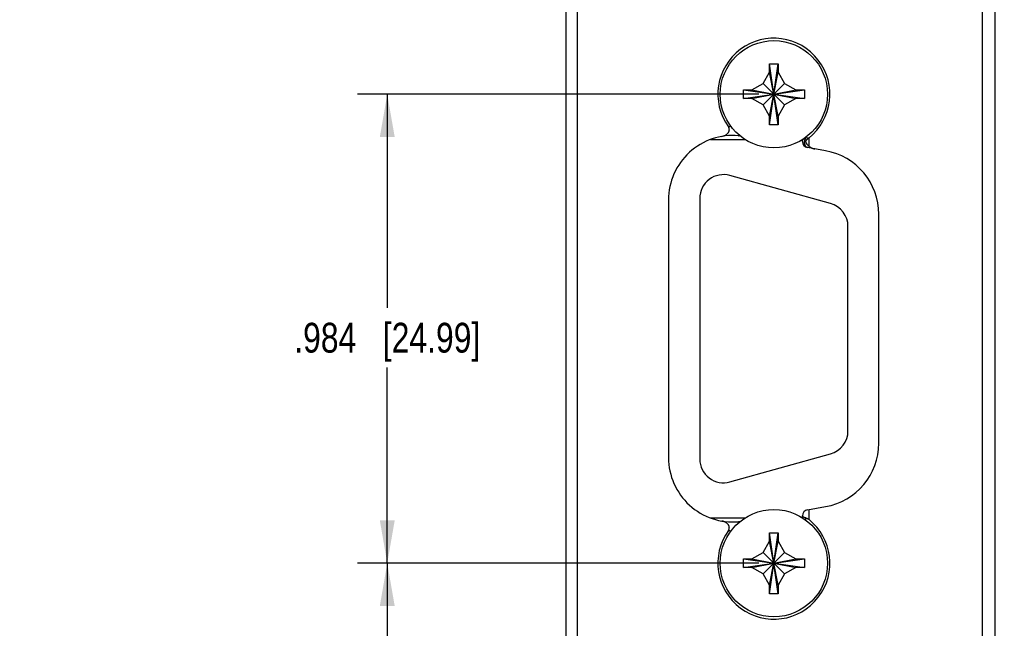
# Model space of a CAD drawing. Header units: inches. Extents: x 0 to 34, y 0 to 22.
# Tile 22 of 36: x 24.2 to 28.3, y 6.9 to 9.5. Entities that reach past the tile are written whole.
import ezdxf

# ---------------------------------------------------------------- set-up
doc = ezdxf.new("R2010")
doc.units = ezdxf.units.IN
doc.header["$LTSCALE"] = 1.87
doc.header["$MEASUREMENT"] = 0
doc.layers.get('0').update_dxf_attribs({"linetype": 'CONTINUOUS'})
doc.layers.add('DIMENSIONS', color=7, linetype='CONTINUOUS')
doc.styles.get("Standard").update_dxf_attribs({"font": 'txt', "width": 0.8})
doc.dimstyles.new('DIMSTYLE_1', dxfattribs={"dimtxt": 0.125, "dimasz": 0.18, "dimexe": 0.18, "dimexo": 0.0625, "dimgap": 0.09, "dimtad": 0, "dimtih": 1, "dimtoh": 1, "dimdec": 3, "dimlfac": 0.5, "dimzin": 4, "dimdsep": 46, "dimtxsty": 'STANDARD', "dimblk": '_FILLED', "dimblk1": '_FILLED', "dimblk2": '_FILLED', "dimcen": 0.09, "dimadec": 0, "dimazin": 0, "dimtp": 0.01, "dimtm": 0.01, "dimtfac": 1, "dimtdec": 3, "dimtofl": 0, "dimtmove": 0, "dimatfit": 3, "dimldrblk": '_FILLED', "dimfxl": 1, "dimtolj": 1, "dimtzin": 4, "dimarcsym": 0})

# ---------------------------------------------------------------- blocks, each defined once
blk = doc.blocks.new('_FILLED')
at = {"color": 0, "linetype": 'BYBLOCK'}
blk.add_solid([(0, 0), (-1, 0.174), (-1, -0.174)], dxfattribs=at)
blk = doc.blocks.new('*D1')
at = {"layer": 'DIMENSIONS', "color": 2, "linetype": 'CONTINUOUS'}
for p, q in [((28.1545, 12.9745), (29.9178, 12.9745)), ((29.7928, 12.9745), (29.7928, 9.785)), ((29.7928, 6.0365), (29.7928, 9.535)), ((28.1545, 6.0365), (29.9178, 6.0365))]:
    blk.add_line(p, q, dxfattribs=at)
at = {"layer": 'DIMENSIONS', "color": 2, "linetype": 'CONTINUOUS', "xscale": 0.18, "yscale": 0.18, "zscale": 0.18}
for p, rotation in [((29.7928, 12.9745), 90), ((29.7928, 6.0365), 270)]:
    blk.add_blockref('_FILLED', p, dxfattribs=dict(at, rotation=rotation))
at = {"layer": 'DIMENSIONS', "color": 2, "linetype": 'CONTINUOUS', "insert": (29.7928, 9.7225), "char_height": 0.125, "width": 1.325, "attachment_point": 2, "line_spacing_factor": 0.9}
blk.add_mtext('3.469{\\Ftxt.shx;\\W1.000000;\\H0.125000; }[88.11]', dxfattribs=at)
blk = doc.blocks.new('*D2')
at = {"layer": 'DIMENSIONS', "color": 2, "linetype": 'CONTINUOUS'}
for p, q in [((27.3023, 7.1935), (25.6178, 7.1935)), ((25.7428, 7.1935), (25.7428, 6.615)), ((25.7428, 6.0365), (25.7428, 6.615)), ((25.7428, 6.615), (25.7428, 5.2865)), ((26.6311, 6.0365), (25.6178, 6.0365)), ((25.7428, 5.2865), (25.4882, 5.2865))]:
    blk.add_line(p, q, dxfattribs=at)
at = {"layer": 'DIMENSIONS', "color": 2, "linetype": 'CONTINUOUS', "xscale": 0.18, "yscale": 0.18, "zscale": 0.18}
for p, rotation in [((25.7428, 7.1935), 90), ((25.7428, 6.0365), 270)]:
    blk.add_blockref('_FILLED', p, dxfattribs=dict(at, rotation=rotation))
at = {"layer": 'DIMENSIONS', "color": 2, "linetype": 'CONTINUOUS', "insert": (25.4257, 5.349), "char_height": 0.125, "width": 1.225, "attachment_point": 3, "line_spacing_factor": 0.9}
blk.add_mtext('.579{\\Ftxt.shx;\\W1.000000;\\H0.125000; }[14.69]', dxfattribs=at)
blk = doc.blocks.new('*D3')
at = {"layer": 'DIMENSIONS', "color": 2, "linetype": 'CONTINUOUS'}
for p, q in [((27.3023, 9.1615), (25.6178, 9.1615)), ((25.7428, 9.1615), (25.7428, 8.2648)), ((25.7428, 7.1935), (25.7428, 8.0148)), ((27.3023, 7.1935), (25.6178, 7.1935))]:
    blk.add_line(p, q, dxfattribs=at)
at = {"layer": 'DIMENSIONS', "color": 2, "linetype": 'CONTINUOUS', "xscale": 0.18, "yscale": 0.18, "zscale": 0.18}
for p, rotation in [((25.7428, 9.1615), 90), ((25.7428, 7.1935), 270)]:
    blk.add_blockref('_FILLED', p, dxfattribs=dict(at, rotation=rotation))
at = {"layer": 'DIMENSIONS', "color": 2, "linetype": 'CONTINUOUS', "insert": (25.7428, 8.2023), "char_height": 0.125, "width": 1.225, "attachment_point": 2, "line_spacing_factor": 0.9}
blk.add_mtext('.984{\\Ftxt.shx;\\W1.000000;\\H0.125000; }[24.99]', dxfattribs=at)

msp = doc.modelspace()

# ---------------------------------------------------------------- linework, layer by layer
at = {"color": 7, "linetype": 'CONTINUOUS'}
for p, q in [((26.4928, 6.2365), (26.4928, 12.7745)), ((28.2928, 6.2365), (28.2928, 12.7745)), ((26.54, 12.6212), (26.54, 6.5939)), ((28.2388, 12.416), (28.2388, 6.595)), ((27.3197, 9.2066), (27.3468, 9.2535)), ((27.3468, 9.2895), (27.3828, 9.2895)), ((27.3468, 9.2535), (27.3468, 9.2895)), ((27.3468, 9.0335), (27.3828, 9.2895)), ((27.3828, 9.0335), (27.3468, 9.2895)), ((27.3828, 9.0695), (27.3468, 9.2535)), ((27.3468, 9.0695), (27.3828, 9.2535)), ((27.3828, 9.2895), (27.3828, 9.2535)), ((27.3828, 9.2535), (27.4099, 9.2066)), ((27.2368, 9.1435), (27.4928, 9.1795)), ((27.2368, 9.1795), (27.2728, 9.1795)), ((27.2368, 9.1795), (27.4928, 9.1435)), ((27.2368, 9.1435), (27.2368, 9.1795)), ((27.2728, 9.1795), (27.3197, 9.2066)), ((27.2728, 9.1435), (27.4568, 9.1795)), ((27.2728, 9.1795), (27.4568, 9.1435)), ((27.3197, 9.2066), (27.4099, 9.1164)), ((27.3197, 9.1164), (27.4099, 9.2066)), ((27.4099, 9.2066), (27.4568, 9.1795)), ((27.4568, 9.1795), (27.4928, 9.1795)), ((27.4928, 9.1795), (27.4928, 9.1435)), ((27.2728, 9.1435), (27.2368, 9.1435)), ((27.3197, 9.1164), (27.2728, 9.1435)), ((27.4568, 9.1435), (27.4099, 9.1164)), ((27.4928, 9.1435), (27.4568, 9.1435)), ((27.3468, 9.0695), (27.3197, 9.1164)), ((27.4099, 9.1164), (27.3828, 9.0695)), ((27.3468, 9.0335), (27.3468, 9.0695)), ((27.3828, 9.0695), (27.3828, 9.0335)), ((27.3828, 9.0335), (27.3468, 9.0335)), ((27.0987, 8.9715), (27.2445, 8.9715)), ((27.4848, 8.9631), (27.4848, 8.9713)), ((27.4992, 8.9789), (27.4991, 8.9811)), ((27.5098, 8.9766), (27.4992, 8.9789)), ((27.5108, 8.9774), (27.5108, 8.9442)), ((27.5817, 8.9242), (27.5063, 8.9375)), ((27.6027, 8.7025), (27.1807, 8.8205)), ((26.9228, 8.7186), (26.9228, 7.6364)), ((27.0538, 8.7242), (27.0538, 7.6308)), ((27.8048, 7.6967), (27.8048, 8.6583)), ((27.6758, 7.7488), (27.6758, 8.6062)), ((27.1807, 7.5345), (27.6027, 7.6525)), ((27.5063, 7.4175), (27.5817, 7.4308)), ((27.5108, 7.4183), (27.5108, 7.3776)), ((27.0987, 7.3835), (27.2445, 7.3835)), ((27.4848, 7.3837), (27.4848, 7.3919)), ((27.499, 7.374), (27.4994, 7.3833)), ((27.3468, 7.3215), (27.3828, 7.3215)), ((27.3828, 7.0655), (27.3468, 7.3215)), ((27.3468, 7.2855), (27.3468, 7.3215)), ((27.3468, 7.0655), (27.3828, 7.3215)), ((27.3828, 7.3215), (27.3828, 7.2855)), ((27.3197, 7.2386), (27.3468, 7.2855)), ((27.3828, 7.1015), (27.3468, 7.2855)), ((27.3468, 7.1015), (27.3828, 7.2855)), ((27.3828, 7.2855), (27.4099, 7.2386)), ((27.2728, 7.2115), (27.3197, 7.2386)), ((27.3197, 7.2386), (27.4099, 7.1484)), ((27.3197, 7.1484), (27.4099, 7.2386)), ((27.4099, 7.2386), (27.4568, 7.2115)), ((27.2368, 7.1755), (27.4928, 7.2115)), ((27.2368, 7.2115), (27.2728, 7.2115)), ((27.2368, 7.2115), (27.4928, 7.1755)), ((27.2368, 7.1755), (27.2368, 7.2115)), ((27.2728, 7.1755), (27.4568, 7.2115)), ((27.2728, 7.2115), (27.4568, 7.1755)), ((27.4568, 7.2115), (27.4928, 7.2115)), ((27.4928, 7.2115), (27.4928, 7.1755)), ((27.2728, 7.1755), (27.2368, 7.1755)), ((27.3197, 7.1484), (27.2728, 7.1755)), ((27.3468, 7.1015), (27.3197, 7.1484)), ((27.4099, 7.1484), (27.3828, 7.1015)), ((27.4568, 7.1755), (27.4099, 7.1484)), ((27.4928, 7.1755), (27.4568, 7.1755)), ((27.3468, 7.0655), (27.3468, 7.1015)), ((27.3828, 7.0655), (27.3468, 7.0655)), ((27.3828, 7.1015), (27.3828, 7.0655))]:
    msp.add_line(p, q, dxfattribs=at)
for centre in [(27.3648, 9.1615), (27.3648, 7.1935)]:
    msp.add_circle(centre, 0.225, dxfattribs=at)
for centre, radius, start, end in [((27.3648, 9.1615), 0.235, 308.4094, 215.7932), ((27.2226, 8.704), 0.3237, 96.5632, 98.6132), ((27.1928, 8.7186), 0.27, 84.9608, 180), ((27.2188, 9.0135), 0.026, 264.9608, 277.2728), ((27.4865, 9.008), 0.0391, 306.5523, 308.4198), ((27.5108, 8.9631), 0.026, 180, 260), ((27.5348, 8.6583), 0.27, 0, 80), ((27.1538, 8.7242), 0.1, 74.3779, 180), ((27.5758, 8.6062), 0.1, 0, 74.3779), ((27.5758, 7.7488), 0.1, 285.6221, 360), ((27.5348, 7.6967), 0.27, 280, 360), ((27.1928, 7.6364), 0.27, 180, 275.0392), ((27.1538, 7.6308), 0.1, 180, 285.6221), ((27.5108, 7.3919), 0.026, 100, 180), ((27.3648, 7.1935), 0.235, 144.2068, 51.5906), ((27.2188, 7.3415), 0.026, 82.6299, 95.0392), ((27.2224, 7.6493), 0.322, 261.3783, 263.4393)]:
    msp.add_arc(centre, radius, start, end, dxfattribs=at)
for points, knots in [([(27.1463, 8.9846), (27.1487, 8.985), (27.1522, 8.9859), (27.1567, 8.9875), (27.16, 8.989), (27.1632, 8.9907), (27.1662, 8.9927), (27.169, 8.995), (27.1716, 8.9976), (27.1739, 9.0004), (27.1754, 9.003), (27.1764, 9.0052), (27.1771, 9.0069), (27.1775, 9.0086), (27.1778, 9.0104), (27.178, 9.0122), (27.1779, 9.014), (27.1777, 9.0158), (27.1773, 9.0176), (27.1768, 9.0193), (27.1758, 9.0215), (27.1749, 9.0231), (27.1742, 9.0241)], [0, 0, 0, 0, 0.124942, 0.187447, 0.249954, 0.312461, 0.374966, 0.437467, 0.499964, 0.562455, 0.624937, 0.656197, 0.687458, 0.718717, 0.749978, 0.781238, 0.812498, 0.843757, 0.875017, 0.906277, 0.937535, 1, 1, 1, 1]), ([(27.2212, 8.9883), (27.2208, 8.9882), (27.2201, 8.9879), (27.2189, 8.9876), (27.2177, 8.9875), (27.2169, 8.9875), (27.2165, 8.9876)], [0, 0, 0, 0, 0.256746, 0.506935, 0.752934, 1, 1, 1, 1]), ([(27.4848, 8.9631), (27.4848, 8.9635), (27.4848, 8.9643), (27.485, 8.9655), (27.4853, 8.9668), (27.4858, 8.9679), (27.4863, 8.9691), (27.4872, 8.9706), (27.4886, 8.9725), (27.4908, 8.9745), (27.4932, 8.9762), (27.4961, 8.9777), (27.4981, 8.9785), (27.4991, 8.9789)], [0, 0, 0, 0, 0.053713, 0.107742, 0.162348, 0.217803, 0.274352, 0.332197, 0.452309, 0.57913, 0.712933, 0.853454, 1, 1, 1, 1]), ([(27.5063, 8.9375), (27.5055, 8.9376), (27.5041, 8.938), (27.5021, 8.9391), (27.5002, 8.9406), (27.4985, 8.9425), (27.4971, 8.9447), (27.4959, 8.9472), (27.4949, 8.9501), (27.4942, 8.9531), (27.4938, 8.9563), (27.4937, 8.9597), (27.4939, 8.9631), (27.4944, 8.9665), (27.4952, 8.9698), (27.4963, 8.973), (27.4973, 8.9756), (27.4983, 8.9775), (27.4989, 8.9784), (27.4991, 8.9789)], [0, 0, 0, 0, 0.046235, 0.093666, 0.143229, 0.195619, 0.251269, 0.310343, 0.372765, 0.438235, 0.506293, 0.576367, 0.6478, 0.719876, 0.791847, 0.862969, 0.932547, 0.96657, 1, 1, 1, 1]), ([(27.5098, 8.9766), (27.5091, 8.9761), (27.5077, 8.975), (27.5057, 8.9733), (27.504, 8.9718), (27.5028, 8.9706), (27.5019, 8.9697), (27.5011, 8.9688), (27.5004, 8.9679), (27.4999, 8.9673), (27.4995, 8.9667), (27.4992, 8.9662), (27.4988, 8.9656), (27.4985, 8.9651), (27.4983, 8.9645), (27.4981, 8.9638), (27.498, 8.9633), (27.4979, 8.9629), (27.4979, 8.9624), (27.4979, 8.9619), (27.498, 8.9612), (27.4982, 8.9606), (27.4984, 8.96), (27.4986, 8.9594), (27.4989, 8.9588), (27.4993, 8.958), (27.4998, 8.9571), (27.5005, 8.956), (27.5012, 8.9549), (27.5022, 8.9535), (27.5035, 8.9518), (27.5052, 8.9498), (27.507, 8.9479), (27.5089, 8.946), (27.5101, 8.9448), (27.5108, 8.9442)], [0, 0, 0, 0, 0.063359, 0.126368, 0.188865, 0.219898, 0.250785, 0.28154, 0.312198, 0.327512, 0.342831, 0.358171, 0.373557, 0.389013, 0.404575, 0.420252, 0.436048, 0.443986, 0.451934, 0.467819, 0.483664, 0.499416, 0.515082, 0.530667, 0.546192, 0.561674, 0.592569, 0.623447, 0.654363, 0.685349, 0.747594, 0.810235, 0.873242, 0.936538, 1, 1, 1, 1]), ([(27.5108, 8.9442), (27.5117, 8.9434), (27.5135, 8.9418), (27.5165, 8.9398), (27.5196, 8.9379), (27.5228, 8.9363), (27.5261, 8.935), (27.5307, 8.9334), (27.5342, 8.9326), (27.5366, 8.9321)], [0, 0, 0, 0, 0.125002, 0.250016, 0.375027, 0.500046, 0.625063, 0.750077, 1, 1, 1, 1]), ([(27.1742, 7.3309), (27.1745, 7.3314), (27.1752, 7.3324), (27.176, 7.334), (27.1768, 7.3357), (27.1773, 7.3374), (27.1777, 7.3392), (27.1779, 7.341), (27.178, 7.3428), (27.1778, 7.3446), (27.1775, 7.3464), (27.1771, 7.3481), (27.1764, 7.3498), (27.1754, 7.352), (27.1739, 7.3546), (27.1716, 7.3574), (27.169, 7.36), (27.1662, 7.3623), (27.1632, 7.3643), (27.16, 7.366), (27.1567, 7.3675), (27.1533, 7.3687), (27.1498, 7.3697), (27.1475, 7.3702), (27.1463, 7.3704)], [0, 0, 0, 0, 0.031252, 0.062514, 0.093768, 0.125024, 0.156279, 0.187534, 0.21879, 0.250046, 0.281302, 0.312558, 0.343814, 0.37507, 0.437544, 0.500026, 0.562515, 0.625008, 0.687504, 0.750002, 0.812501, 0.874998, 0.937505, 1, 1, 1, 1]), ([(27.2212, 7.3666), (27.2208, 7.3668), (27.22, 7.3671), (27.2189, 7.3674), (27.2177, 7.3675), (27.2169, 7.3675), (27.2165, 7.3674)], [0, 0, 0, 0, 0.258723, 0.510098, 0.756399, 1, 1, 1, 1]), ([(27.4994, 7.3833), (27.4984, 7.3835), (27.4963, 7.384), (27.4939, 7.3847), (27.4921, 7.3854), (27.4909, 7.386), (27.4898, 7.3865), (27.4888, 7.3871), (27.4879, 7.3877), (27.4871, 7.3883), (27.4864, 7.389), (27.4858, 7.3896), (27.4854, 7.3903), (27.4851, 7.3909), (27.485, 7.3913), (27.4848, 7.3918), (27.4848, 7.3921), (27.4848, 7.3924)], [0, 0, 0, 0, 0.179706, 0.344807, 0.421315, 0.493568, 0.561482, 0.625028, 0.684239, 0.739228, 0.790215, 0.837473, 0.881355, 0.922545, 0.942434, 0.961951, 1, 1, 1, 1]), ([(27.4994, 7.3833), (27.4999, 7.3832), (27.5009, 7.383), (27.5024, 7.3825), (27.5039, 7.3819), (27.5053, 7.3812), (27.5067, 7.3805), (27.5086, 7.3793), (27.5099, 7.3783), (27.5108, 7.3776)], [0, 0, 0, 0, 0.117911, 0.239034, 0.362675, 0.488254, 0.615202, 0.743065, 1, 1, 1, 1])]:
    msp.add_open_spline(points, degree=3, knots=knots, dxfattribs=at)

# ---------------------------------------------------------------- dimensions: what is measured, and where the dimension line sits
at = {"layer": 'DIMENSIONS', "color": 2, "linetype": 'CONTINUOUS'}
for base, p1, p2, angle, picture, middle in [((29.7928, 6.0365), (28.1545, 12.9745), (28.1545, 6.0365), 270, '*D1', (29.6428, 9.66)), ((25.7428, 9.1615), (27.3023, 7.1935), (27.3023, 9.1615), 90, '*D3', (25.6178, 8.1398)), ((25.7427769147, 7.193501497), (26.6310555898, 6.036501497), (27.3022769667, 7.193501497), 90, '*D2', (24.5631684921, 5.286501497))]:
    dim = msp.add_linear_dim(base=base, p1=p1, p2=p2, angle=angle, dimstyle='DIMSTYLE_1', dxfattribs=at)
    dim.commit()
    dim.dimension.update_dxf_attribs({"geometry": picture, "text_midpoint": middle, "dimtype": 160})

doc.saveas('drawing.dxf')
